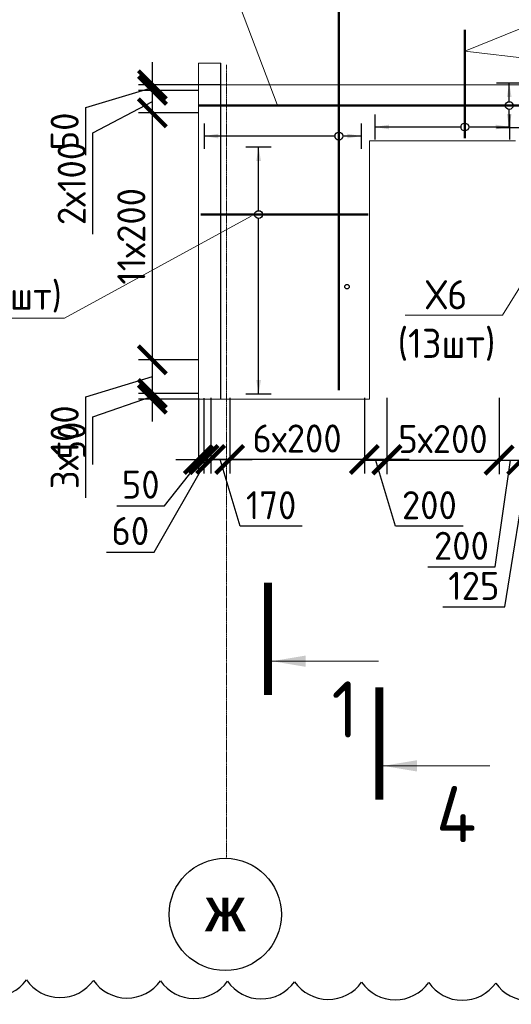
# Model space of a CAD drawing. Header units: millimetres. Extents: x 247266 to 730847, y -636031 to 10052.
# Tile 155 of 256: x 535794 to 540174, y -250632 to -241863. Entities that reach past the tile are written whole.
import ezdxf
from ezdxf import colors
from ezdxf.entities.mleader import LeaderData, LeaderLine
from ezdxf.math import Vec2, Vec3

# ---------------------------------------------------------------- set-up
doc = ezdxf.new("R2010")
doc.units = ezdxf.units.MM
doc.set_wipeout_variables(frame=1)
for name, pattern in [('______5', [1100, 800, -100, 100, -100]), ('________', [0]), ('HIDDEN2', [4.7625, 3.175, -1.5875]), ('осевая', [50.8, 31.75, -6.35, 6.35, -6.35])]:
    doc.linetypes.add(name, pattern=pattern)
for name, color, linetype, lineweight in [('Standard', 7, 'Continuous', 25), ('АрмСтер', 7, 'Continuous', 50), ('Оси', 7, '______5', 18), ('подоснова', 7, 'Continuous', 5), ('Узлы', 7, 'Continuous', 0)]:
    doc.layers.add(name, color=color, linetype=linetype, lineweight=lineweight)
doc.layers.add('Исправления', color=1, linetype='Continuous')
doc.layers.add('РАЗМЕРЫ', color=7, linetype='Continuous')
doc.styles.add('Century Gothic', font='GOTHIC.TTF')
doc.styles.add('GOST-2.304_Type-B', font='GOST_Common.ttf')
doc.dimstyles.new('СПДС', dxfattribs={"dimscale": 100, "dimtxt": 2.5, "dimasz": 2.5, "dimexe": 1.25, "dimexo": 0, "dimtad": 1, "dimdec": 0, "dimtxsty": 'GOST-2.304_Type-B', "dimblk": 'ARCHTICK', "dimcen": 2.5, "dimdle": 2, "dimadec": 0, "dimazin": 2, "dimtfac": 0.75, "dimtdec": 0, "dimtmove": 1, "dimatfit": 3, "dimfxl": 1, "dimtolj": 1, "dimarcsym": 1})

# ---------------------------------------------------------------- blocks, each defined once
blk = doc.blocks.new('NSY101')
at = {"color": 0, "linetype": 'ByBlock', "lineweight": -2}
blk.add_circle((0, 0), 50, dxfattribs=at)
blk = doc.blocks.new('*U3256')
at = {"layer": 'РАЗМЕРЫ'}
for p, q in [((112.5, 800), (-112.5, 800)), ((112.5, -400), (-112.5, -400))]:
    blk.add_line(p, q, dxfattribs=at)
at = {"layer": 'РАЗМЕРЫ', "ltscale": 15}
blk.add_line((0, -400), (0, 800), dxfattribs=at)
at = {"layer": 'РАЗМЕРЫ'}
for points in [[(0, 800), (20.9, 674.8), (-20.9, 674.8)], [(0, -400), (20.9, -274.8), (-20.9, -274.8)]]:
    blk.add_solid(points, dxfattribs=at)
at = {"linetype": 'Continuous', "lineweight": 0}
blk.add_wipeout([(35, 0), (28.3, 20.6), (10.8, 33.3), (-10.8, 33.3), (-28.3, 20.6), (-35, 0), (-28.3, -20.6), (-10.8, -33.3), (10.8, -33.3), (28.3, -20.6)], dxfattribs=at)
at = {"color": 0, "linetype": 'ByBlock', "lineweight": -2, "ltscale": 100}
blk.add_line((-100.2, 0), (864.8, 0), dxfattribs=at)
at = {"layer": 'РАЗМЕРЫ'}
blk.add_circle((0, 0), 35, dxfattribs=at)
blk = doc.blocks.new('*U3053')
at = {"layer": 'РАЗМЕРЫ'}
for p, q in [((112.5, 1200), (-112.5, 1200)), ((112.5, -200), (-112.5, -200))]:
    blk.add_line(p, q, dxfattribs=at)
at = {"layer": 'РАЗМЕРЫ', "ltscale": 15}
blk.add_line((0, -200), (0, 1200), dxfattribs=at)
at = {"layer": 'РАЗМЕРЫ'}
for points in [[(0, 1200), (20.9, 1074.8), (-20.9, 1074.8)], [(0, -200), (20.9, -74.8), (-20.9, -74.8)]]:
    blk.add_solid(points, dxfattribs=at)
at = {"linetype": 'Continuous', "lineweight": 0}
blk.add_wipeout([(35, 0), (28.3, 20.6), (10.8, 33.3), (-10.8, 33.3), (-28.3, 20.6), (-35, 0), (-28.3, -20.6), (-10.8, -33.3), (10.8, -33.3), (28.3, -20.6)], dxfattribs=at)
at = {"color": 0, "linetype": 'ByBlock', "lineweight": -2, "ltscale": 100}
blk.add_line((-2263.2, 0), (1446.8, 0), dxfattribs=at)
at = {"layer": 'РАЗМЕРЫ'}
blk.add_circle((0, 0), 35, dxfattribs=at)
blk = doc.blocks.new('*U3049')
at = {"layer": 'РАЗМЕРЫ'}
for p, q in [((112.5, 200), (-112.5, 200)), ((112.5, -200), (-112.5, -200))]:
    blk.add_line(p, q, dxfattribs=at)
at = {"layer": 'РАЗМЕРЫ', "ltscale": 15}
blk.add_line((0, -200), (0, 200), dxfattribs=at)
at = {"layer": 'РАЗМЕРЫ'}
for points in [[(0, 200), (20.9, 74.8), (-20.9, 74.8)], [(0, -200), (20.9, -74.8), (-20.9, -74.8)]]:
    blk.add_solid(points, dxfattribs=at)
at = {"linetype": 'Continuous', "lineweight": 0}
blk.add_wipeout([(35, 0), (28.3, 20.6), (10.8, 33.3), (-10.8, 33.3), (-28.3, 20.6), (-35, 0), (-28.3, -20.6), (-10.8, -33.3), (10.8, -33.3), (28.3, -20.6)], dxfattribs=at)
at = {"color": 0, "linetype": 'ByBlock', "lineweight": -2, "ltscale": 100}
blk.add_line((-2766.8, 0), (4143.2, 0), dxfattribs=at)
at = {"layer": 'РАЗМЕРЫ'}
blk.add_circle((0, 0), 35, dxfattribs=at)
blk = doc.blocks.new('*U3047')
at = {"layer": 'РАЗМЕРЫ'}
for p, q in [((112.5, 600), (-112.5, 600)), ((112.5, -1600), (-112.5, -1600))]:
    blk.add_line(p, q, dxfattribs=at)
at = {"layer": 'РАЗМЕРЫ', "ltscale": 15}
blk.add_line((0, -1600), (0, 600), dxfattribs=at)
at = {"layer": 'РАЗМЕРЫ'}
for points in [[(0, 600), (20.9, 474.8), (-20.9, 474.8)], [(0, -1600), (20.9, -1474.8), (-20.9, -1474.8)]]:
    blk.add_solid(points, dxfattribs=at)
at = {"linetype": 'Continuous', "lineweight": 0}
blk.add_wipeout([(35, 0), (28.3, 20.6), (10.8, 33.3), (-10.8, 33.3), (-28.3, 20.6), (-35, 0), (-28.3, -20.6), (-10.8, -33.3), (10.8, -33.3), (28.3, -20.6)], dxfattribs=at)
at = {"color": 0, "linetype": 'ByBlock', "lineweight": -2, "ltscale": 100}
blk.add_line((-513.4, 0), (976.6, 0), dxfattribs=at)
at = {"layer": 'РАЗМЕРЫ'}
blk.add_circle((0, 0), 35, dxfattribs=at)
blk = doc.blocks.new('_None')
blk = doc.blocks.new('_ArchTick')
at = {"color": 0, "linetype": 'ByBlock', "const_width": 0.15}
blk.add_lwpolyline([(-0.5, -0.5), (0.5, 0.5)], dxfattribs=at)
blk = doc.blocks.new('*D3398')
at = {"layer": 'DEFPOINTS', "color": 0, "ltscale": 100}
for p in [(536976.2, -245192.1), (537385.4, -245192.1), (537385.4, -245242.1)]:
    blk.add_point(p, dxfattribs=at)
at = {"layer": 'РАЗМЕРЫ', "color": 0, "lineweight": -2}
for p, q in [((536976.2, -245442.1), (536976.2, -244992.1)), ((536444.9, -245398.5), (536976.2, -245217.1)), ((537385.4, -245192.1), (536851.2, -245192.1)), ((537385.4, -245242.1), (536851.2, -245242.1)), ((536444.9, -245823.8), (536444.9, -245398.5))]:
    blk.add_line(p, q, dxfattribs=at)
at = {"layer": 'РАЗМЕРЫ', "color": 0, "lineweight": -2, "ltscale": 100, "xscale": 250, "yscale": 250, "zscale": 250}
for p, rotation in [((536976.2, -245192.1), 270), ((536976.2, -245242.1), 90)]:
    blk.add_blockref('_ArchTick', p, dxfattribs=dict(at, rotation=rotation))
at = {"layer": 'РАЗМЕРЫ', "color": 0, "ltscale": 100, "insert": (536257.3, -245611.1), "char_height": 250, "attachment_point": 5, "rotation": 90, "style": 'GOST-2.304_Type-B'}
blk.add_mtext('\\A1;50', dxfattribs=at)
blk = doc.blocks.new('*D3371')
at = {"layer": 'DEFPOINTS', "color": 0, "ltscale": 100}
for p in [(536976.2, -244892.1), (537385.4, -244892.1), (537385.4, -245192.1)]:
    blk.add_point(p, dxfattribs=at)
at = {"layer": 'РАЗМЕРЫ', "color": 0, "lineweight": -2}
for p, q in [((536976.2, -245392.1), (536976.2, -244692.1)), ((537385.4, -244892.1), (536851.2, -244892.1)), ((536382.1, -245220.4), (536976.2, -245042.1)), ((536382.1, -246121.1), (536382.1, -245220.4)), ((537385.4, -245192.1), (536851.2, -245192.1))]:
    blk.add_line(p, q, dxfattribs=at)
at = {"layer": 'РАЗМЕРЫ', "color": 0, "lineweight": -2, "ltscale": 100, "xscale": 250, "yscale": 250, "zscale": 250}
for p, rotation in [((536976.2, -244892.1), 90), ((536976.2, -245192.1), 270)]:
    blk.add_blockref('_ArchTick', p, dxfattribs=dict(at, rotation=rotation))
at = {"layer": 'РАЗМЕРЫ', "color": 0, "ltscale": 100, "insert": (536194.4, -245670.7), "char_height": 250, "attachment_point": 5, "rotation": 90, "style": 'GOST-2.304_Type-B'}
blk.add_mtext('\\A1;3х100', dxfattribs=at)
blk = doc.blocks.new('*D3372')
at = {"layer": 'DEFPOINTS', "color": 0, "ltscale": 100}
for p in [(536976.2, -242692.1), (537385.4, -242692.1), (537385.4, -244892.1)]:
    blk.add_point(p, dxfattribs=at)
at = {"layer": 'РАЗМЕРЫ', "color": 0, "lineweight": -2}
for p, q in [((536976.2, -245092.1), (536976.2, -242492.1)), ((537385.4, -242692.1), (536851.2, -242692.1)), ((537385.4, -244892.1), (536851.2, -244892.1))]:
    blk.add_line(p, q, dxfattribs=at)
at = {"layer": 'РАЗМЕРЫ', "color": 0, "lineweight": -2, "ltscale": 100, "xscale": 250, "yscale": 250, "zscale": 250}
for p, rotation in [((536976.2, -242692.1), 90), ((536976.2, -244892.1), 270)]:
    blk.add_blockref('_ArchTick', p, dxfattribs=dict(at, rotation=rotation))
at = {"layer": 'РАЗМЕРЫ', "color": 0, "ltscale": 100, "insert": (536788.6, -243792.1), "char_height": 250, "attachment_point": 5, "rotation": 90, "style": 'GOST-2.304_Type-B'}
blk.add_mtext('\\A1;11х200', dxfattribs=at)
blk = doc.blocks.new('*D3373')
at = {"layer": 'DEFPOINTS', "color": 0, "ltscale": 100}
for p in [(537385.5, -245232.2), (537435.2, -245232.4), (537435.2, -245780.2)]:
    blk.add_point(p, dxfattribs=at)
at = {"layer": 'РАЗМЕРЫ', "color": 0, "lineweight": -2}
for p, q in [((537385.5, -245232.2), (537385.5, -245905.2)), ((537435.2, -245232.4), (537435.2, -245905.2)), ((537084.9, -246191.2), (537410.3, -245780.2)), ((537185.5, -245780.2), (537635.2, -245780.2)), ((536659.6, -246191.2), (537084.9, -246191.2))]:
    blk.add_line(p, q, dxfattribs=at)
at = {"layer": 'РАЗМЕРЫ', "color": 0, "lineweight": -2, "ltscale": 100, "xscale": 250, "yscale": 250, "zscale": 250}
blk.add_blockref('_ArchTick', (537385.5, -245780.2), dxfattribs=at)
at = {"layer": 'РАЗМЕРЫ', "color": 0, "lineweight": -2, "ltscale": 100, "xscale": 250, "yscale": 250, "zscale": 250, "rotation": 180}
blk.add_blockref('_ArchTick', (537435.2, -245780.2), dxfattribs=at)
at = {"layer": 'РАЗМЕРЫ', "color": 0, "ltscale": 100, "insert": (536872.3, -246003.6), "char_height": 250, "attachment_point": 5, "style": 'GOST-2.304_Type-B'}
blk.add_mtext('\\A1;50', dxfattribs=at)
blk = doc.blocks.new('*D3374')
at = {"layer": 'DEFPOINTS', "color": 0, "ltscale": 100}
for p in [(537435.2, -245232.4), (537495.3, -245231.5), (537495.3, -245780.2)]:
    blk.add_point(p, dxfattribs=at)
at = {"layer": 'РАЗМЕРЫ', "color": 0, "lineweight": -2}
for p, q in [((537435.2, -245232.4), (537435.2, -245905.2)), ((537495.3, -245231.5), (537495.3, -245905.2)), ((536991.9, -246604.4), (537465.3, -245780.2)), ((537235.2, -245780.2), (537695.3, -245780.2)), ((536566.6, -246604.4), (536991.9, -246604.4))]:
    blk.add_line(p, q, dxfattribs=at)
at = {"layer": 'РАЗМЕРЫ', "color": 0, "lineweight": -2, "ltscale": 100, "xscale": 250, "yscale": 250, "zscale": 250}
blk.add_blockref('_ArchTick', (537435.2, -245780.2), dxfattribs=at)
at = {"layer": 'РАЗМЕРЫ', "color": 0, "lineweight": -2, "ltscale": 100, "xscale": 250, "yscale": 250, "zscale": 250, "rotation": 180}
blk.add_blockref('_ArchTick', (537495.3, -245780.2), dxfattribs=at)
at = {"layer": 'РАЗМЕРЫ', "color": 0, "ltscale": 100, "insert": (536779.2, -246416.8), "char_height": 250, "attachment_point": 5, "style": 'GOST-2.304_Type-B'}
blk.add_mtext('\\A1;60', dxfattribs=at)
blk = doc.blocks.new('*D3375')
at = {"layer": 'DEFPOINTS', "color": 0, "ltscale": 100}
for p in [(537495.3, -245232.2), (537665.3, -245231.5), (537665.3, -245780.2)]:
    blk.add_point(p, dxfattribs=at)
at = {"layer": 'РАЗМЕРЫ', "color": 0, "lineweight": -2}
for p, q in [((537495.3, -245232.2), (537495.3, -245905.2)), ((537665.3, -245231.5), (537665.3, -245905.2)), ((537295.3, -245780.2), (537865.3, -245780.2)), ((537758.8, -246375.1), (537580.3, -245780.2)), ((538309.2, -246375.1), (537758.8, -246375.1))]:
    blk.add_line(p, q, dxfattribs=at)
at = {"layer": 'РАЗМЕРЫ', "color": 0, "lineweight": -2, "ltscale": 100, "xscale": 250, "yscale": 250, "zscale": 250, "rotation": 180}
blk.add_blockref('_ArchTick', (537495.3, -245780.2), dxfattribs=at)
at = {"layer": 'РАЗМЕРЫ', "color": 0, "lineweight": -2, "ltscale": 100, "xscale": 250, "yscale": 250, "zscale": 250}
blk.add_blockref('_ArchTick', (537665.3, -245780.2), dxfattribs=at)
at = {"layer": 'РАЗМЕРЫ', "color": 0, "ltscale": 100, "insert": (538034, -246187.2), "char_height": 250, "attachment_point": 5, "style": 'GOST-2.304_Type-B'}
blk.add_mtext('\\A1;170', dxfattribs=at)
blk = doc.blocks.new('*D3376')
at = {"layer": 'DEFPOINTS', "color": 0, "ltscale": 100}
for p in [(537665.3, -245232.2), (538865.3, -245231.5), (537665.3, -245780.2)]:
    blk.add_point(p, dxfattribs=at)
at = {"layer": 'РАЗМЕРЫ', "color": 0, "lineweight": -2}
for p, q in [((537665.3, -245232.2), (537665.3, -245905.2)), ((538865.3, -245231.5), (538865.3, -245905.2)), ((539065.3, -245780.2), (537465.3, -245780.2))]:
    blk.add_line(p, q, dxfattribs=at)
at = {"layer": 'РАЗМЕРЫ', "color": 0, "lineweight": -2, "ltscale": 100, "xscale": 250, "yscale": 250, "zscale": 250, "rotation": 180}
blk.add_blockref('_ArchTick', (537665.3, -245780.2), dxfattribs=at)
at = {"layer": 'РАЗМЕРЫ', "color": 0, "lineweight": -2, "ltscale": 100, "xscale": 250, "yscale": 250, "zscale": 250}
blk.add_blockref('_ArchTick', (538865.3, -245780.2), dxfattribs=at)
at = {"layer": 'РАЗМЕРЫ', "color": 0, "ltscale": 100, "insert": (538265.3, -245592.6), "char_height": 250, "attachment_point": 5, "style": 'GOST-2.304_Type-B'}
blk.add_mtext('\\A1;6х200', dxfattribs=at)
blk = doc.blocks.new('*D3377')
at = {"layer": 'DEFPOINTS', "color": 0, "ltscale": 100}
for p in [(538865.3, -245232.2), (539065.3, -245231.5), (538865.3, -245780.2)]:
    blk.add_point(p, dxfattribs=at)
at = {"layer": 'РАЗМЕРЫ', "color": 0, "lineweight": -2}
for p, q in [((538865.3, -245232.2), (538865.3, -245905.2)), ((539065.3, -245231.5), (539065.3, -245905.2)), ((539265.3, -245780.2), (538665.3, -245780.2)), ((539143.6, -246374.3), (538965.3, -245780.2)), ((539744.1, -246374.3), (539143.6, -246374.3))]:
    blk.add_line(p, q, dxfattribs=at)
at = {"layer": 'РАЗМЕРЫ', "color": 0, "lineweight": -2, "ltscale": 100, "xscale": 250, "yscale": 250, "zscale": 250, "rotation": 180}
blk.add_blockref('_ArchTick', (538865.3, -245780.2), dxfattribs=at)
at = {"layer": 'РАЗМЕРЫ', "color": 0, "lineweight": -2, "ltscale": 100, "xscale": 250, "yscale": 250, "zscale": 250}
blk.add_blockref('_ArchTick', (539065.3, -245780.2), dxfattribs=at)
at = {"layer": 'РАЗМЕРЫ', "color": 0, "ltscale": 100, "insert": (539443.8, -246186.7), "char_height": 250, "attachment_point": 5, "style": 'GOST-2.304_Type-B'}
blk.add_mtext('\\A1;200', dxfattribs=at)
blk = doc.blocks.new('*D3378')
at = {"layer": 'DEFPOINTS', "color": 0, "ltscale": 100}
for p in [(539065.3, -245231.5), (540065.3, -245231.5), (540065.3, -245785.2)]:
    blk.add_point(p, dxfattribs=at)
at = {"layer": 'РАЗМЕРЫ', "color": 0, "lineweight": -2}
for p, q in [((539065.3, -245231.5), (539065.3, -245910.2)), ((540065.3, -245231.5), (540065.3, -245910.2)), ((538865.3, -245785.2), (540265.3, -245785.2))]:
    blk.add_line(p, q, dxfattribs=at)
at = {"layer": 'РАЗМЕРЫ', "color": 0, "lineweight": -2, "ltscale": 100, "xscale": 250, "yscale": 250, "zscale": 250, "rotation": 180}
blk.add_blockref('_ArchTick', (539065.3, -245785.2), dxfattribs=at)
at = {"layer": 'РАЗМЕРЫ', "color": 0, "lineweight": -2, "ltscale": 100, "xscale": 250, "yscale": 250, "zscale": 250}
blk.add_blockref('_ArchTick', (540065.3, -245785.2), dxfattribs=at)
at = {"layer": 'РАЗМЕРЫ', "color": 0, "ltscale": 100, "insert": (539565.3, -245597.5), "char_height": 250, "attachment_point": 5, "style": 'GOST-2.304_Type-B'}
blk.add_mtext('\\A1;5х200', dxfattribs=at)
blk = doc.blocks.new('*D3379')
at = {"layer": 'DEFPOINTS', "color": 0, "ltscale": 100}
for p in [(540065.3, -245231.5), (540265.3, -245231.5), (540265.3, -245785.2)]:
    blk.add_point(p, dxfattribs=at)
at = {"layer": 'РАЗМЕРЫ', "color": 0, "lineweight": -2}
for p, q in [((540065.3, -245231.5), (540065.3, -245910.2)), ((540265.3, -245231.5), (540265.3, -245910.2)), ((539865.3, -245785.2), (540465.3, -245785.2)), ((540029.7, -246736.2), (540165.3, -245785.2)), ((539429.2, -246736.2), (540029.7, -246736.2))]:
    blk.add_line(p, q, dxfattribs=at)
at = {"layer": 'РАЗМЕРЫ', "color": 0, "lineweight": -2, "ltscale": 100, "xscale": 250, "yscale": 250, "zscale": 250, "rotation": 180}
blk.add_blockref('_ArchTick', (540065.3, -245785.2), dxfattribs=at)
at = {"layer": 'РАЗМЕРЫ', "color": 0, "lineweight": -2, "ltscale": 100, "xscale": 250, "yscale": 250, "zscale": 250}
blk.add_blockref('_ArchTick', (540265.3, -245785.2), dxfattribs=at)
at = {"layer": 'РАЗМЕРЫ', "color": 0, "ltscale": 100, "insert": (539729.5, -246548.5), "char_height": 250, "attachment_point": 5, "style": 'GOST-2.304_Type-B'}
blk.add_mtext('\\A1;200', dxfattribs=at)
blk = doc.blocks.new('*D3380')
at = {"layer": 'DEFPOINTS', "color": 0, "ltscale": 100}
for p in [(540265.3, -245231.5), (540389, -245231.9), (540389, -245785.2)]:
    blk.add_point(p, dxfattribs=at)
at = {"layer": 'РАЗМЕРЫ', "color": 0, "lineweight": -2}
for p, q in [((540265.3, -245231.5), (540265.3, -245910.2)), ((540389, -245231.9), (540389, -245910.2)), ((540065.3, -245785.2), (540589, -245785.2)), ((540115.6, -247093.3), (540327.2, -245785.2)), ((539565.1, -247093.3), (540115.6, -247093.3))]:
    blk.add_line(p, q, dxfattribs=at)
at = {"layer": 'РАЗМЕРЫ', "color": 0, "lineweight": -2, "ltscale": 100, "xscale": 250, "yscale": 250, "zscale": 250}
blk.add_blockref('_ArchTick', (540265.3, -245785.2), dxfattribs=at)
at = {"layer": 'РАЗМЕРЫ', "color": 0, "lineweight": -2, "ltscale": 100, "xscale": 250, "yscale": 250, "zscale": 250, "rotation": 180}
blk.add_blockref('_ArchTick', (540389, -245785.2), dxfattribs=at)
at = {"layer": 'РАЗМЕРЫ', "color": 0, "ltscale": 100, "insert": (539840.3, -246905.6), "char_height": 250, "attachment_point": 5, "style": 'GOST-2.304_Type-B'}
blk.add_mtext('\\A1;125', dxfattribs=at)
blk = doc.blocks.new('*D3395')
at = {"layer": 'DEFPOINTS', "color": 0, "ltscale": 100}
for p in [(536976.2, -242492.1), (537385.4, -242492.1), (537385.4, -242692.1)]:
    blk.add_point(p, dxfattribs=at)
at = {"layer": 'РАЗМЕРЫ', "color": 0, "lineweight": -2}
for p, q in [((536976.2, -242892.1), (536976.2, -242292.1)), ((537385.4, -242492.1), (536851.2, -242492.1)), ((536444.9, -242871.3), (536976.2, -242592.1)), ((537385.4, -242692.1), (536851.2, -242692.1)), ((536444.9, -243772.1), (536444.9, -242871.3))]:
    blk.add_line(p, q, dxfattribs=at)
at = {"layer": 'РАЗМЕРЫ', "color": 0, "lineweight": -2, "ltscale": 100, "xscale": 250, "yscale": 250, "zscale": 250}
for p, rotation in [((536976.2, -242492.1), 90), ((536976.2, -242692.1), 270)]:
    blk.add_blockref('_ArchTick', p, dxfattribs=dict(at, rotation=rotation))
at = {"layer": 'РАЗМЕРЫ', "color": 0, "ltscale": 100, "insert": (536257.3, -243321.7), "char_height": 250, "attachment_point": 5, "rotation": 90, "style": 'GOST-2.304_Type-B'}
blk.add_mtext('\\A1;2х100', dxfattribs=at)
blk = doc.blocks.new('*D3396')
at = {"layer": 'DEFPOINTS', "color": 0, "ltscale": 100}
for p in [(536976.2, -242442.1), (537385.4, -242442.1), (537385.4, -242492.1)]:
    blk.add_point(p, dxfattribs=at)
at = {"layer": 'РАЗМЕРЫ', "color": 0, "lineweight": -2}
for p, q in [((536976.2, -242692.1), (536976.2, -242242.1)), ((536382.1, -242645.4), (536976.2, -242467.1)), ((537385.4, -242442.1), (536851.2, -242442.1)), ((537385.4, -242492.1), (536851.2, -242492.1)), ((536382.1, -243070.7), (536382.1, -242645.4))]:
    blk.add_line(p, q, dxfattribs=at)
at = {"layer": 'РАЗМЕРЫ', "color": 0, "lineweight": -2, "ltscale": 100, "xscale": 250, "yscale": 250, "zscale": 250}
for p, rotation in [((536976.2, -242442.1), 270), ((536976.2, -242492.1), 90)]:
    blk.add_blockref('_ArchTick', p, dxfattribs=dict(at, rotation=rotation))
at = {"layer": 'РАЗМЕРЫ', "color": 0, "ltscale": 100, "insert": (536194.4, -242858), "char_height": 250, "attachment_point": 5, "rotation": 90, "style": 'GOST-2.304_Type-B'}
blk.add_mtext('\\A1;50', dxfattribs=at)

msp = doc.modelspace()

# ---------------------------------------------------------------- linework, layer by layer
at = {"linetype": 'HIDDEN2', "transparency": 33554687}
msp.add_line((537585.43, -245242.12), (537585.43, -242250.04), dxfattribs=at)
at = {"layer": 'Standard', "linetype": '________', "lineweight": 0, "transparency": 33554687}
for p, q in [((537385.43, -242250.04), (537385.43, -242450.04)), ((537385.43, -242250.04), (537585.43, -242250.04)), ((537385.43, -242250.04), (537385.43, -245242.12)), ((537585.43, -242250.04), (537585.43, -242450.04)), ((544335.43, -242441.94), (537385.43, -242441.94)), ((538909.97, -242942.12), (538909.97, -245242.12)), ((540210.43, -242942.12), (538909.97, -242942.12)), ((537385.43, -245242.12), (537585.43, -245242.12)), ((538909.97, -245242.12), (537585.43, -245242.12))]:
    msp.add_line(p, q, dxfattribs=at)
at = {"layer": 'Standard', "linetype": 'Continuous', "lineweight": 25, "transparency": 33554687}
msp.add_line((537585.43, -242441.94), (537385.43, -242441.94), dxfattribs=at)
at = {"layer": 'Исправления'}
msp.add_lwpolyline([(535255.53, -250410.77, 0.5205671), (535853.03, -250414.75, 0.5205671), (536450.52, -250418.74, 0.5205671), (537048.01, -250422.72, 0.5205671), (537645.5, -250426.71, 0.5205671), (538242.99, -250430.7, 0.5205671), (538840.48, -250434.68, 0.5205671), (539437.97, -250438.67, 0.5205671), (540035.46, -250442.65, 0.5205671), (540632.95, -250446.64, 0.5205671), (541230.45, -250450.63, 0.5205671), (541827.94, -250454.61, 0.5205671), (542425.43, -250458.6, 0.5205671), (543022.92, -250462.58, 0.5205671), (543620.41, -250466.57, 0.5205671), (544217.9, -250470.56, 0.5205671), (544815.39, -250474.54, 0.5205671), (545412.88, -250478.53, 0.5205671)], format="xyb", dxfattribs=at)
at = {"layer": 'Оси', "linetype": 'осевая', "lineweight": 0, "ltscale": 0.3, "transparency": 33554687}
msp.add_line((537635.43, -249325.73), (537635.43, -242264.44), dxfattribs=at)
at = {"layer": 'РАЗМЕРЫ'}
msp.add_circle((538710.05, -244240.61), 20, dxfattribs=at)
at = {"layer": 'Узлы', "linetype": 'Continuous', "lineweight": 0}
for p, q in [((538041.32, -247576.12, 200), (538991.32, -247576.12, 200)), ((539033.87, -248508.49, 200), (539983.87, -248508.49, 200))]:
    msp.add_line(p, q, dxfattribs=at)
at = {"layer": 'Узлы', "linetype": 'Continuous', "lineweight": 0, "const_width": 70, "elevation": 200}
for points in [[(538006.32, -247876.12), (538006.32, -246876.12)], [(538998.87, -248808.49), (538998.87, -247808.49)]]:
    msp.add_lwpolyline(points, dxfattribs=at)
at = {"layer": 'Узлы', "linetype": 'Continuous', "lineweight": 0}
for points in [[(538041.32, -247576.12, 200), (538341.77, -247626.4, 200), (538341.77, -247525.85, 200)], [(539033.87, -248508.49, 200), (539334.32, -248558.77, 200), (539334.32, -248458.21, 200)]]:
    msp.add_solid(points, dxfattribs=at)

# ---------------------------------------------------------------- block references
at = {"layer": 'Оси', "linetype": 'Continuous', "lineweight": 25, "transparency": 33554687, "xscale": 9.999999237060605, "yscale": 9.999999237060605, "zscale": 9.999999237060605, "rotation": 90.00000000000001}
msp.add_blockref('NSY101', (537625.33, -249831.48), dxfattribs=at)

# ---------------------------------------------------------------- texts
at = {"layer": 'Оси', "linetype": 'Continuous', "lineweight": 25, "transparency": 33554687, "insert": (537625.33, -249831.48), "char_height": 300, "width": 540, "attachment_point": 5, "style": 'Century Gothic'}
msp.add_mtext('\\A1;{\\fCentury Gothic|i0|b1;\\H300.000000;\\W1.000000;\\C16;Ж}\\P', dxfattribs=at)
at = {"layer": 'Узлы', "linetype": 'Continuous', "lineweight": 0, "char_height": 500, "attachment_point": 5, "style": 'GOST-2.304_Type-B'}
for s, insert in [('1', (538691.32, -248006.12, 200)), ('4', (539683.87, -248938.49, 200))]:
    msp.add_mtext_dynamic_manual_height_columns(s, width=723.8798, gutter_width=25, heights=[0], dxfattribs=dict(at, insert=insert))

# ---------------------------------------------------------------- dimensions: what is measured, and where the dimension line sits
at = {"layer": 'РАЗМЕРЫ'}
dim = msp.add_linear_dim(base=(540265.35, -245785.16), p1=(540065.35, -245231.53), p2=(540265.35, -245231.53), dimstyle='СПДС', dxfattribs=at)
dim.commit()
dim.dimension.update_dxf_attribs({"geometry": '*D3379', "text_midpoint": (539967.22, -246736.16), "dimtype": 160})
dim = msp.add_linear_dim(base=(540389, -245785.16), p1=(540265.35, -245231.53), p2=(540389, -245231.88, 0), dimstyle='СПДС', override={"dimrnd": 5}, dxfattribs=at)
dim.commit()
dim.dimension.update_dxf_attribs({"geometry": '*D3380', "text_midpoint": (540053.06, -247093.27), "dimtype": 160})

# ---------------------------------------------------------------- leaders
at = {"layer": 'подоснова'}
ml = msp.add_multileader_mtext('Standard', dxfattribs=at)
ml.set_content('Х6 (13шт)', color=256, style='GOST-2.304_Type-B')
ml.set_leader_properties(color=256, linetype='ByLayer', lineweight=15)
ml.set_arrow_properties(name='NONE')
ml.build(insert=Vec2(0, 0))
ml.multileader.update_dxf_attribs({"text_left_attachment_type": 6, "text_right_attachment_type": 6, "dogleg_length": 10, "arrow_head_size": 18.72})
ctx = ml.context
ctx.base_point, ctx.char_height, ctx.arrow_head_size, ctx.landing_gap_size, ctx.plane_origin = Vec3(539107.96, -244494.19), 260, 18.72, 20.8, Vec3(537788.35, -240109.75)
ctx.left_attachment, ctx.right_attachment, ctx.text_align_type = 6, 6, 1
notes = []
notes.append((ctx, [(0, (1, 1, 0), (540096.43, -244494.19), (-1, 0), 10.4, [(1, [(540622.57, -243640.44)], 0, [])])]))
ctx.mtext.insert, ctx.mtext.width, ctx.mtext.alignment, ctx.mtext.flow_direction = Vec3(539596.76, -244182.19), 829.2247, 2, 5
for ctx, leaders in notes:
    for number, flags, end, landing, length, lines in leaders:
        leader = LeaderData()
        leader.index, (leader.has_last_leader_line, leader.has_dogleg_vector, leader.attachment_direction) = number, flags
        leader.last_leader_point, leader.dogleg_vector, leader.dogleg_length = Vec3(end), Vec3(landing), length
        for number, points, colour, breaks in lines:
            line = LeaderLine()
            line.index, line.vertices, line.color, line.breaks = number, Vec3.list(points), colors.encode_raw_color(colour), breaks
            leader.lines.append(line)
        ctx.leaders.append(leader)

# ---------------------------------------------------------------- next in the draw order: block references
at = {"layer": 'АрмСтер', "ltscale": 15, "rotation": 90}
for name, p in [('*U3053', (538637.47, -242899.19)), ('*U3256', (539759.08, -242818.63))]:
    msp.add_blockref(name, p, dxfattribs=at)

# ---------------------------------------------------------------- next in the draw order: block references
at = {"layer": 'АрмСтер', "ltscale": 15}
for name, p in [('*U3049', (540155.35, -242627.34)), ('*U3047', (537922.5, -243597.59))]:
    msp.add_blockref(name, p, dxfattribs=at)

# ---------------------------------------------------------------- next in the draw order: leaders
at = {"layer": 'подоснова'}
ml = msp.add_multileader_mtext('Standard', dxfattribs=at)
ml.set_content('2  (2х16шт)', color=256, style='GOST-2.304_Type-B')
ml.set_leader_properties(color=256, linetype='ByLayer', lineweight=15)
ml.set_arrow_properties(name='NONE')
ml.build(insert=Vec2(0, 0))
ml.multileader.update_dxf_attribs({"text_left_attachment_type": 6, "text_right_attachment_type": 6, "dogleg_length": 10, "arrow_head_size": 18})
ctx = ml.context
ctx.base_point, ctx.char_height, ctx.arrow_head_size, ctx.landing_gap_size, ctx.plane_origin = Vec3(542437.53, -241032.75), 250, 18, 20, Vec3(539545.99, -237657.57)
ctx.left_attachment, ctx.right_attachment, ctx.text_align_type = 6, 6, 1
notes = []
notes.append((ctx, [(0, (1, 1, 0), (542426.84, -241057.78), (1, 0), 10, [(0, [(543272.24, -242075.52)], 0, []), (2, [(541334.42, -242328.05), (539759.08, -242143.51)], 0, [])])]))
ctx.mtext.insert, ctx.mtext.alignment, ctx.mtext.flow_direction = Vec3(543255.64, -240732.75), 2, 5
for ctx, leaders in notes:
    for number, flags, end, landing, length, lines in leaders:
        leader = LeaderData()
        leader.index, (leader.has_last_leader_line, leader.has_dogleg_vector, leader.attachment_direction) = number, flags
        leader.last_leader_point, leader.dogleg_vector, leader.dogleg_length = Vec3(end), Vec3(landing), length
        for number, points, colour, breaks in lines:
            line = LeaderLine()
            line.index, line.vertices, line.color, line.breaks = number, Vec3.list(points), colors.encode_raw_color(colour), breaks
            leader.lines.append(line)
        ctx.leaders.append(leader)

# ---------------------------------------------------------------- next in the draw order: dimensions: what is measured, and where the dimension line sits
at = {"layer": 'РАЗМЕРЫ'}
dim = msp.add_linear_dim(base=(536976.18, -242442.12), p1=(537385.43, -242492.12), p2=(537385.43, -242442.12), angle=90, dimstyle='СПДС', dxfattribs=at)
dim.commit()
dim.dimension.update_dxf_attribs({"geometry": '*D3396', "text_midpoint": (536194.43, -242707.86)})
dim = msp.add_linear_dim(base=(536976.18, -242492.12), p1=(537385.43, -242692.12), p2=(537385.43, -242492.12), angle=90, text='2х100', dimstyle='СПДС', dxfattribs=at)
dim.commit()
dim.dimension.update_dxf_attribs({"geometry": '*D3395', "text_midpoint": (536444.93, -242933.84), "dimtype": 160})
for base, p1, p2, text, picture, middle in [((536976.18, -242692.12), (537385.43, -244892.12), (537385.43, -242692.12), '11х200', '*D3372', (536788.56, -243792.12)), ((536976.18, -244892.12), (537385.43, -245192.12), (537385.43, -244892.12), '3х100', '*D3371', (536194.43, -245282.86))]:
    dim = msp.add_linear_dim(base=base, p1=p1, p2=p2, angle=90, text=text, dimstyle='СПДС', dxfattribs=at)
    dim.commit()
    dim.dimension.update_dxf_attribs({"geometry": picture, "text_midpoint": middle})
dim = msp.add_linear_dim(base=(536976.18, -245192.12), p1=(537385.43, -245242.12), p2=(537385.43, -245192.12), angle=90, dimstyle='СПДС', dxfattribs=at)
dim.commit()
dim.dimension.update_dxf_attribs({"geometry": '*D3398', "text_midpoint": (536444.93, -245460.97), "dimtype": 160})
for base, p1, p2, picture, middle in [((537495.35, -245780.2), (537435.21, -245232.45), (537495.35, -245231.53), '*D3374', (536929.4, -246604.43)), ((537435.21, -245780.2), (537385.46, -245232.22), (537435.21, -245232.45), '*D3373', (537022.44, -246191.23))]:
    dim = msp.add_linear_dim(base=base, p1=p1, p2=p2, dimstyle='СПДС', dxfattribs=at)
    dim.commit()
    dim.dimension.update_dxf_attribs({"geometry": picture, "text_midpoint": middle, "dimtype": 160})
for base, p1, p2, picture, middle in [((537665.35, -245780.2), (537495.35, -245232.22), (537665.35, -245231.53), '*D3375', (537821.31, -246187.2)), ((538865.35, -245780.2), (539065.35, -245231.53), (538865.35, -245232.22), '*D3377', (539206.09, -246186.7))]:
    dim = msp.add_linear_dim(base=base, p1=p1, p2=p2, dimstyle='СПДС', dxfattribs=at)
    dim.commit()
    dim.dimension.update_dxf_attribs({"geometry": picture, "text_midpoint": middle})
for base, p1, p2, text, picture, middle in [((537665.35, -245780.2), (538865.35, -245231.53), (537665.35, -245232.22), '6х200', '*D3376', (538265.35, -245592.58)), ((540065.35, -245785.16), (539065.35, -245231.53), (540065.35, -245231.53), '5х200', '*D3378', (539565.35, -245597.54))]:
    dim = msp.add_linear_dim(base=base, p1=p1, p2=p2, text=text, dimstyle='СПДС', dxfattribs=at)
    dim.commit()
    dim.dimension.update_dxf_attribs({"geometry": picture, "text_midpoint": middle})

# ---------------------------------------------------------------- next in the draw order: leaders
at = {"layer": 'подоснова'}
ml = msp.add_multileader_mtext('Standard', dxfattribs=at)
ml.set_content('1  (2х5шт)', color=256, style='GOST-2.304_Type-B')
ml.set_leader_properties(color=256, linetype='ByLayer', lineweight=15)
ml.set_arrow_properties(name='NONE')
ml.build(insert=Vec2(0, 0))
ml.multileader.update_dxf_attribs({"text_left_attachment_type": 6, "text_right_attachment_type": 6, "dogleg_length": 10, "arrow_head_size": 18})
ctx = ml.context
ctx.base_point, ctx.char_height, ctx.arrow_head_size, ctx.landing_gap_size, ctx.plane_origin = Vec3(536188.77, -241468.12), 250, 18, 20, Vec3(533357.21, -238401.08)
ctx.left_attachment, ctx.right_attachment, ctx.text_align_type = 6, 6, 1
notes = []
notes.append((ctx, [(0, (1, 1, 0), (537660.59, -241493.15), (-1, 0), 10, [(0, [(538086.99, -242619.41)], 0, [])])]))
ctx.mtext.insert, ctx.mtext.alignment, ctx.mtext.flow_direction = Vec3(536919.38, -241168.12), 2, 5
ml = msp.add_multileader_mtext('Standard', dxfattribs=at)
ml.set_content('1  (2х13шт)', color=256, style='GOST-2.304_Type-B')
ml.set_leader_properties(color=256, linetype='ByLayer', lineweight=15)
ml.set_arrow_properties(name='NONE')
ml.build(insert=Vec2(0, 0))
ml.multileader.update_dxf_attribs({"text_left_attachment_type": 6, "text_right_attachment_type": 6, "dogleg_length": 10, "arrow_head_size": 18})
ctx = ml.context
ctx.base_point, ctx.char_height, ctx.arrow_head_size, ctx.landing_gap_size, ctx.plane_origin = Vec3(534597.24, -244495.88), 250, 18, 20, Vec3(531805.7, -241120.7)
ctx.left_attachment, ctx.right_attachment, ctx.text_align_type = 6, 6, 1
notes.append((ctx, [(0, (1, 1, 0), (536194.12, -244520.91), (-1, 0), 10, [(0, [(537857.59, -243612.14)], 0, [])])]))
ctx.mtext.insert, ctx.mtext.alignment, ctx.mtext.flow_direction = Vec3(535390.34, -244195.88), 2, 5
for ctx, leaders in notes:
    for number, flags, end, landing, length, lines in leaders:
        leader = LeaderData()
        leader.index, (leader.has_last_leader_line, leader.has_dogleg_vector, leader.attachment_direction) = number, flags
        leader.last_leader_point, leader.dogleg_vector, leader.dogleg_length = Vec3(end), Vec3(landing), length
        for number, points, colour, breaks in lines:
            line = LeaderLine()
            line.index, line.vertices, line.color, line.breaks = number, Vec3.list(points), colors.encode_raw_color(colour), breaks
            leader.lines.append(line)
        ctx.leaders.append(leader)

doc.saveas('drawing.dxf')
